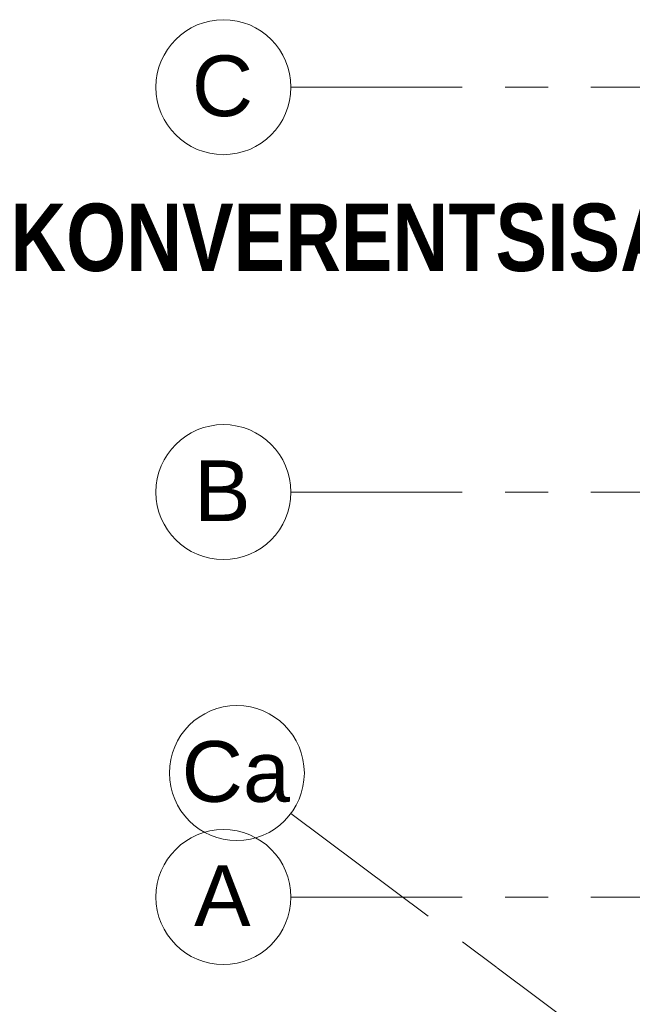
# Model space of a CAD drawing. Header units: millimetres. Extents: x -54833 to 17168, y -29122 to 68726.
# Tile 2 of 122: x -54833 to -45755, y -19199 to -4610. Entities that reach past the tile are written whole.
import ezdxf

# ---------------------------------------------------------------- set-up
doc = ezdxf.new("R2010")
doc.units = ezdxf.units.MM
doc.linetypes.add('Center', pattern=[5999.999824, 2400.000015, -1199.999936, 1199.999936, -1199.999936])
doc.linetypes.add('Grid Line', pattern=[4445, 2540, -635, 635, -635])
for name, color, linetype, lineweight, true_color in [('Grids-1', 7, 'Continuous', 9, 0xaaaaaa), ('Grids-2', 7, 'Grid Line', 9, 0xaaaaaa), ('Grids-3', 7, 'Center', 9, 0xaaaaaa), ('Text Notes-1', 7, 'Continuous', 9, 0xc0c0c0)]:
    doc.layers.add(name, color=color, linetype=linetype, lineweight=lineweight, true_color=true_color)
doc.styles.add('Arial', font='arial.ttf', dxfattribs={"height": 900})
doc.styles.add('Swis721 Cn BT_B', font='swisscb.ttf', dxfattribs={"height": 1000})

# ---------------------------------------------------------------- blocks, each defined once
blk = doc.blocks.new('Grid - M_Grid Head - Circle-24584-1_ korruse plaan')
at = {"layer": 'Grids-1'}
blk.add_circle((0, 0), 5, dxfattribs=at)

msp = doc.modelspace()

# ---------------------------------------------------------------- linework, layer by layer
at = {"layer": 'Grids-2'}
for p, q in [((-50814.1, -5610), (-45814.1, -5610)), ((-50814.1, -11610), (-45814.1, -11610)), ((-50814.1, -16371.3), (-47757.8, -18656.7)), ((-50814.1, -17610), (-45814.1, -17610)), ((-47717.1, -18687.1), (-44660.8, -20972.5))]:
    msp.add_line(p, q, dxfattribs=at)
at = {"layer": 'Grids-3'}
for p, q in [((-45814.1, -5610), (10168.4, -5610)), ((-45814.1, -11610), (10168.4, -11610)), ((-45814.1, -17610), (10168.4, -17610)), ((-47757.8, -18656.7), (-47717.1, -18687.1))]:
    msp.add_line(p, q, dxfattribs=at)

# ---------------------------------------------------------------- block references
at = {"layer": 'Grids-1', "xscale": 199.9999999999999, "yscale": 199.9999999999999, "zscale": 199.9999999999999}
for p, rotation in [((-51814.1, -5610), 269.9999999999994), ((-51814.1, -11610), 269.9999999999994), ((-51615, -15772.5), 233.2124249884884), ((-51814.1, -17610), 269.9999999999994)]:
    msp.add_blockref('Grid - M_Grid Head - Circle-24584-1_ korruse plaan', p, dxfattribs=dict(at, rotation=rotation))

# ---------------------------------------------------------------- texts
at = {"layer": 'Grids-1', "char_height": 900, "attachment_point": 1, "style": 'Arial'}
for s, insert, width in [('C', (-52282.3, -5139.5), 1106.329), ('B', (-52249.3, -11139.5), 1026.16), ('Ca', (-52433, -15298.9), 1956.117), ('A', (-52249.3, -17139.5), 1026.16)]:
    msp.add_mtext(s, dxfattribs=dict(at, insert=insert, width=width))
at = {"layer": 'Text Notes-1', "insert": (-54971.2, -7334.6), "char_height": 1000, "width": 12698.73, "attachment_point": 1, "style": 'Swis721 Cn BT_B'}
msp.add_mtext('KONVERENTSISAAL', dxfattribs=at)

doc.saveas('drawing.dxf')
